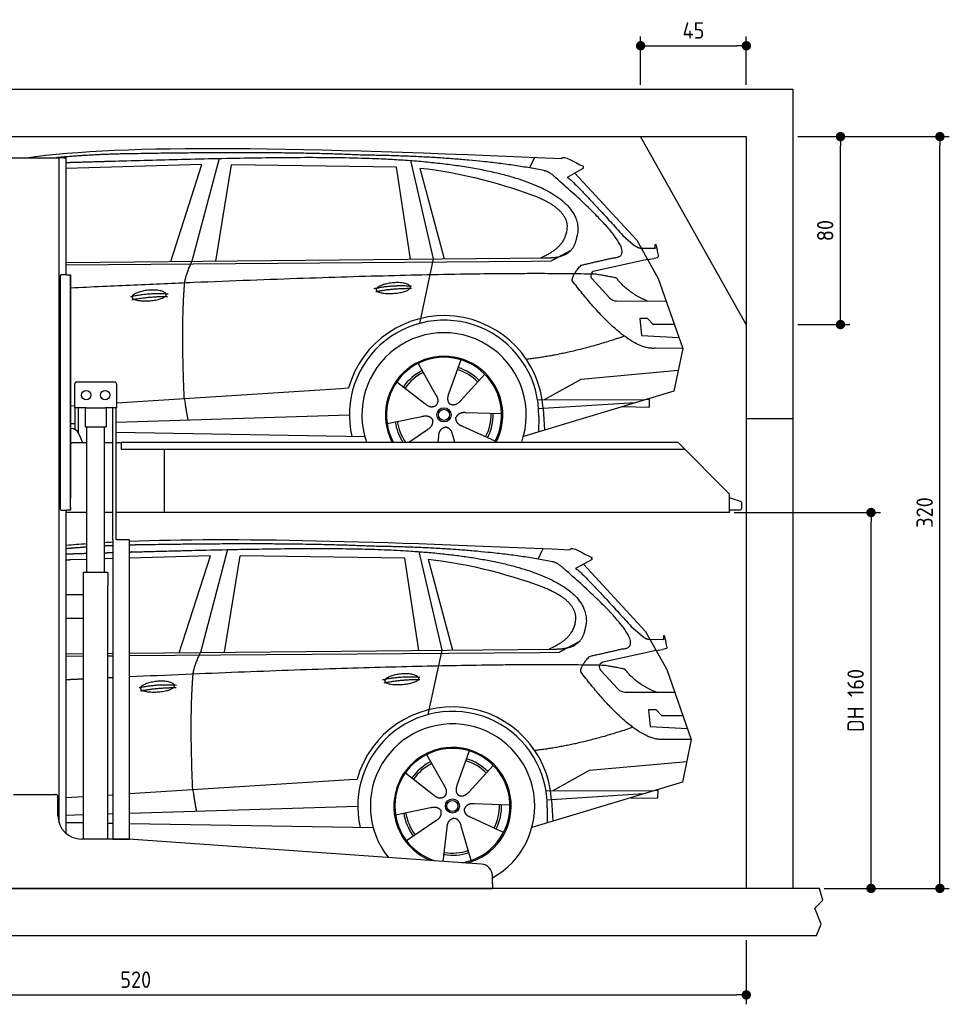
# Model space of a CAD drawing. Header units: millimetres. Extents: x -287 to 6264, y -293 to 3898.
# Tile 3 of 3: x 2306 to 6264, y -293 to 3898. Entities that reach past the tile are written whole.
import ezdxf

# ---------------------------------------------------------------- set-up
doc = ezdxf.new("R2010")
doc.units = ezdxf.units.MM
for name, color, linetype in [('4', 3, 'Continuous'), ('5', 3, 'Continuous'), ('Car', 10, 'Continuous')]:
    doc.layers.add(name, color=color, linetype=linetype)
doc.styles.get("Standard").update_dxf_attribs({"font": 'ISOCP.SHX'})
doc.dimstyles.new('GEN-ISO$0', dxfattribs={"dimscale": 20, "dimtxt": 3.5, "dimasz": 2, "dimexe": 2, "dimexo": 1, "dimgap": 1.5, "dimtad": 1, "dimdec": 1, "dimlfac": 0.1, "dimdsep": 46, "dimtxsty": 'Standard', "dimblk": 'PUNKT', "dimcen": 2, "dimclrd": 256, "dimclre": 256, "dimclrt": 2, "dimadec": 0, "dimazin": 0, "dimtp": 0.1, "dimtm": 0.1, "dimtfac": 0.71, "dimtdec": 1, "dimtmove": 2, "dimatfit": 3, "dimldrblk": 'PUNKT', "dimfxl": 0, "dimtolj": 1, "dimarcsym": 0})

# ---------------------------------------------------------------- blocks, each defined once
blk = doc.blocks.new('PUNKT')
at = {"layer": '4', "color": 0, "linetype": 'ByBlock'}
blk.add_line((-0.5, 0), (-1, 0), dxfattribs=at)
at = {"layer": '4', "color": 0, "linetype": 'ByBlock', "const_width": 0.5}
blk.add_lwpolyline([(-0.25, 0, 1), (0.25, 0, 1)], format="xyb", close=True, dxfattribs=at)
blk = doc.blocks.new('*D11')
at = {"layer": '5', "lineweight": -2}
for p, q in [((200, -20), (200, -293.3)), ((5400, -20), (5400, -293.3)), ((240, -253.3), (5360, -253.3))]:
    blk.add_line(p, q, dxfattribs=at)
at = {"layer": 'DEFPOINTS', "color": 0}
for p in [(200, 0), (5400, 0), (5400, -253.3)]:
    blk.add_point(p, dxfattribs=at)
at = {"layer": '5', "lineweight": -2, "xscale": 40, "yscale": 40, "zscale": 40, "rotation": 180}
blk.add_blockref('PUNKT', (200, -253.3), dxfattribs=at)
at = {"layer": '5', "lineweight": -2, "xscale": 40, "yscale": 40, "zscale": 40}
blk.add_blockref('PUNKT', (5400, -253.3), dxfattribs=at)
at = {"layer": '5', "color": 2, "insert": (2800, -188.3), "char_height": 70, "attachment_point": 5}
blk.add_mtext('\\A1;520', dxfattribs=at)
blk = doc.blocks.new('*D7')
at = {"layer": '5', "lineweight": -2}
for p, q in [((5620, 3400), (5841, 3400)), ((5801, 2640), (5801, 3360)), ((5620, 2600), (5841, 2600))]:
    blk.add_line(p, q, dxfattribs=at)
at = {"layer": 'DEFPOINTS', "color": 0}
for p in [(5600, 3400), (5801, 3400), (5600, 2600)]:
    blk.add_point(p, dxfattribs=at)
at = {"layer": '5', "lineweight": -2, "xscale": 40, "yscale": 40, "zscale": 40}
for p, rotation in [((5801, 3400), 90), ((5801, 2600), 270)]:
    blk.add_blockref('PUNKT', p, dxfattribs=dict(at, rotation=rotation))
at = {"layer": '5', "color": 2, "insert": (5736, 3000), "char_height": 70, "attachment_point": 5, "rotation": 90}
blk.add_mtext('\\A1;80', dxfattribs=at)
blk = doc.blocks.new('*D8')
at = {"layer": '5', "lineweight": -2}
for p, q in [((5620, 3400), (6264.4, 3400)), ((6224.4, 240), (6224.4, 3360)), ((5731.2, 200), (6264.4, 200))]:
    blk.add_line(p, q, dxfattribs=at)
at = {"layer": 'DEFPOINTS', "color": 0}
for p in [(5600, 3400), (6224.4, 3400), (5711.2, 200)]:
    blk.add_point(p, dxfattribs=at)
at = {"layer": '5', "lineweight": -2, "xscale": 40, "yscale": 40, "zscale": 40}
for p, rotation in [((6224.4, 3400), 90), ((6224.4, 200), 270)]:
    blk.add_blockref('PUNKT', p, dxfattribs=dict(at, rotation=rotation))
at = {"layer": '5', "color": 2, "insert": (6159.4, 1800), "char_height": 70, "attachment_point": 5, "rotation": 90}
blk.add_mtext('\\A1;320', dxfattribs=at)
blk = doc.blocks.new('*D9')
at = {"layer": '5', "lineweight": -2}
for p, q in [((5348.6, 1800), (5971.1, 1800)), ((5931.1, 240), (5931.1, 1760)), ((5731.2, 200), (5971.1, 200))]:
    blk.add_line(p, q, dxfattribs=at)
at = {"layer": 'DEFPOINTS', "color": 0}
for p in [(5328.6, 1800), (5931.1, 1800), (5711.2, 200)]:
    blk.add_point(p, dxfattribs=at)
at = {"layer": '5', "lineweight": -2, "xscale": 40, "yscale": 40, "zscale": 40}
for p, rotation in [((5931.1, 1800), 90), ((5931.1, 200), 270)]:
    blk.add_blockref('PUNKT', p, dxfattribs=dict(at, rotation=rotation))
at = {"layer": '5', "color": 2, "insert": (5865.6, 1000), "char_height": 70, "attachment_point": 5, "rotation": 90}
blk.add_mtext('\\A1;DH 160', dxfattribs=at)
blk = doc.blocks.new('*D10')
at = {"layer": '5', "lineweight": -2}
for p, q in [((4950, 3620), (4950, 3826.7)), ((5400, 3620), (5400, 3826.7)), ((4990, 3786.7), (5360, 3786.7))]:
    blk.add_line(p, q, dxfattribs=at)
at = {"layer": 'DEFPOINTS', "color": 0}
for p in [(5400, 3786.7), (4950, 3600), (5400, 3600)]:
    blk.add_point(p, dxfattribs=at)
at = {"layer": '5', "lineweight": -2, "xscale": 40, "yscale": 40, "zscale": 40, "rotation": 180}
blk.add_blockref('PUNKT', (4950, 3786.7), dxfattribs=at)
at = {"layer": '5', "lineweight": -2, "xscale": 40, "yscale": 40, "zscale": 40}
blk.add_blockref('PUNKT', (5400, 3786.7), dxfattribs=at)
at = {"layer": '5', "color": 2, "insert": (5175, 3851.7), "char_height": 70, "attachment_point": 5}
blk.add_mtext('\\A1;45', dxfattribs=at)

msp = doc.modelspace()

# ---------------------------------------------------------------- linework, layer by layer
for p, q in [((5400, 2600), (4950, 3400)), ((2274.07, 3310), (2464.07, 3310)), ((2464.07, 3310), (2474.07, 3310)), ((2479.07, 3310), (2474.07, 3310)), ((2474.07, 478.78), (2474.07, 3310)), ((2494.07, 3310), (2479.07, 3310)), ((2494.07, 3310), (2504.07, 3310)), ((2504.07, 2811), (2504.07, 3310)), ((2507.07, 2811), (2483.07, 2811)), ((2507.07, 2811), (2523.07, 2811)), ((2523.07, 2811), (2523.07, 1861)), ((2523.07, 1822), (2523.07, 2810)), ((2478.07, 2806), (2478.07, 1816)), ((2478.07, 1815), (2478.07, 2805)), ((2709.57, 2355), (2549.57, 2355)), ((2539.57, 2345), (2539.57, 2245)), ((2719.57, 2245), (2719.57, 2345)), ((2588.78, 2245), (2539.57, 2245)), ((2541.97, 2152.71), (2541.97, 2245)), ((2557.07, 2136.42), (2557.07, 2245)), ((2584.57, 2245), (2584.57, 2165)), ((2588.78, 2245), (2670.36, 2245)), ((2719.57, 2245), (2670.36, 2245)), ((2674.57, 2245), (2674.57, 2165)), ((2702.07, 1683), (2702.07, 2245)), ((2717.17, 1683), (2717.17, 2245)), ((5400, 2200), (5600, 2200)), ((2525.18, 2157), (2523.07, 2157)), ((2584.57, 2165), (2674.57, 2165)), ((2592.07, 1545), (2592.07, 2165)), ((2667.07, 1545), (2667.07, 2165)), ((2523.07, 2097), (2528.07, 2097)), ((2592.07, 2097), (2528.07, 2097)), ((2574.32, 2097), (2557.24, 2136.03)), ((2702.07, 2097), (2667.07, 2097)), ((2738.07, 2097), (2717.17, 2097)), ((2738.07, 2100), (5108.57, 2100)), ((2738.07, 2100), (2738.07, 2070)), ((5108.57, 2100), (5328.57, 1878.09)), ((2738.07, 2070), (5138.31, 2070)), ((2923.07, 1800), (2923.07, 2070)), ((5328.57, 1800), (5328.57, 1878.09)), ((2483.07, 1810), (2507.07, 1810)), ((2504.07, 434.01), (2504.07, 1810)), ((2523.07, 1810), (2507.07, 1810)), ((2523.07, 1810), (2523.07, 1822)), ((2523.07, 1822), (2523.07, 1811)), ((2592.07, 1800), (2504.07, 1800)), ((2702.07, 1800), (2667.07, 1800)), ((5328.57, 1800), (2717.17, 1800)), ((2773.62, 1683), (2719.62, 1683)), ((2680.82, 1545), (2578.32, 1545)), ((2578.32, 410), (2578.32, 1545)), ((2680.82, 1545), (2680.82, 1490)), ((2680.82, 1350), (2680.82, 1490)), ((2578.32, 1450), (2504.07, 1450)), ((2578.32, 1342), (2578.32, 1458)), ((2504.07, 1350), (2578.32, 1350)), ((2680.82, 410), (2680.82, 1350)), ((2279.07, 600), (2459.07, 600)), ((2469.07, 510), (2469.07, 590)), ((2767.3, 410), (2569.07, 410)), ((4272.61, 303.3), (2770.84, 409.87)), ((4319.07, 220), (4319.07, 253.42)), ((4319.07, 220), (4319.07, 200)), ((1994.07, 200), (3024.07, 200)), ((3024.07, 200), (4054.07, 200)), ((4054.07, 200), (4319.07, 200)), ((5600, 0), (5600, 0))]:
    msp.add_line(p, q)
for points in [[(5600, 200), (5600, 3600), (0, 3600), (0, 0), (5600, 0), (5698.53, 0), (5718.66, 47.94), (5691.11, 115.73), (5726.08, 149.63), (5711.24, 200), (200, 200), (200, 3400), (5400, 3400), (5400, 200)], [(2702.07, 1683), (2702.07, 410), (2773.62, 410), (2773.62, 1683)], [(2773.62, 1683), (2717.17, 1683)]]:
    msp.add_lwpolyline(points)
msp.add_lwpolyline([(5328.57, 1811), (5372.57, 1811, 0.4142136), (5380.57, 1819), (5380.57, 1839.19, 0.3249197), (5375.04, 1846.8), (5328.57, 1861.9)], format="xyb")
for centre in [(2589.57, 2300), (2669.57, 2300)]:
    msp.add_circle(centre, 20)
for centre, radius, start, end in [((2483.07, 2806), 5, 90, 180), ((2549.57, 2345), 10, 90, 180), ((2709.57, 2345), 10, 0, 90), ((2525.18, 2122), 35, 23.62938, 90), ((2483.07, 1815), 5, 180, 270), ((2459.07, 590), 10, 0, 90), ((2569.07, 510), 100, 180, 270), ((2767.3, 360), 50, 85.94065, 90), ((4269.07, 253.42), 50, 0, 85.94065)]:
    msp.add_arc(centre, radius, start, end)
at = {"layer": 'Car'}
for p, q in [((4477.05, 3266.71), (4499.43, 3311.41)), ((3081.89, 3280.68), (2504.07, 3263.8)), ((2949.67, 2868.26), (3081.89, 3280.68)), ((3155.02, 3307.06), (3039.7, 2869.13)), ((3141.36, 2870.11), (3208.44, 3279.93)), ((3910.12, 3270.03), (3208.44, 3279.93)), ((3969.66, 2878.13), (3910.12, 3270.03)), ((3969.77, 3298.36), (4066.86, 2879.07)), ((4009.74, 3265.83), (4112.84, 2879.51)), ((4707.02, 3265.09), (4636.95, 3225.93)), ((4670.2, 3244.51), (4934.55, 2958.57)), ((4874.23, 2979.65), (4919.85, 2939.83)), ((4934.55, 2958.57), (5025.18, 2796.41)), ((4948.3, 2925.41), (5012.64, 2924.5)), ((2504.07, 2863.95), (4541.3, 2883.66)), ((2504.07, 2853.91), (4485.82, 2869.67)), ((4066.86, 2879.07), (4008.48, 2604.85)), ((4485.82, 2869.67), (4568.7, 2871.13)), ((4979.87, 2877.49), (4753.47, 2827.57)), ((4979.87, 2877.49), (5007.56, 2881.5)), ((4743.09, 2794.46), (4818.15, 2713.26)), ((5025.18, 2796.41), (5129.54, 2498.77)), ((4847.37, 2700.41), (5059.12, 2699.62)), ((4979.87, 2625.54), (4947.21, 2625.54)), ((4947.21, 2625.54), (4954.07, 2554.05)), ((5003.65, 2599.72), (4979.87, 2625.54)), ((5094.15, 2599.72), (5003.65, 2599.72)), ((4954.07, 2554.05), (5113.16, 2545.5)), ((5129.54, 2498.77), (5012.64, 2499.21)), ((5129.54, 2498.77), (5091.66, 2316.82)), ((4002.43, 2434.56), (4077.07, 2302.81)), ((4184.57, 2449.95), (4133.1, 2307.55)), ((4696.69, 2368.15), (5110.09, 2405.35)), ((3912.13, 2356.53), (4031.65, 2263.57)), ((4286.68, 2388.18), (4184.45, 2276.48)), ((4541.36, 2281.33), (4696.69, 2368.15)), ((2719.57, 2267.28), (3673.83, 2328.16)), ((3673.83, 2328.16), (3706.3, 2330.23)), ((5091.66, 2316.82), (4450.96, 2124.02)), ((4510.99, 2281.45), (4968.44, 2279.74)), ((4926.52, 2267.12), (4534.9, 2242.14)), ((4988.2, 2281.41), (4974.74, 2281.63)), ((4987.65, 2248.72), (4988.2, 2281.41)), ((2523.07, 2254.74), (2539.57, 2255.79)), ((4357.61, 2219.71), (4206.27, 2224.66)), ((4534.9, 2242.14), (4515.65, 2240.91)), ((4534.9, 2242.14), (4540.71, 2151.02)), ((4871.86, 2250.68), (4987.65, 2248.72)), ((2523.07, 2178.71), (2541.97, 2179.29)), ((2717.17, 2184.74), (3710.06, 2215.62)), ((3870.48, 2178.54), (4018.84, 2208.82)), ((4516.41, 2208.41), (4515.31, 2143.38)), ((2717.17, 2141.9), (3775.15, 2124.02)), ((3963.19, 2100), (4042.13, 2153.5)), ((4330.42, 2103.51), (4192.6, 2166.22)), ((4087.48, 2100), (4090.24, 2124.4)), ((4158.57, 2100), (4150.05, 2129.45)), ((3191.07, 1642.15), (3075.76, 1204.22)), ((4513.1, 1601.8), (4535.48, 1646.5)), ((2592.07, 1600.41), (2524.26, 1598.43)), ((2702.07, 1603.62), (2667.07, 1602.6)), ((3117.94, 1615.77), (2773.62, 1605.71)), ((2985.72, 1203.35), (3117.94, 1615.77)), ((3177.41, 1205.2), (3244.49, 1615.01)), ((3946.17, 1605.12), (3244.49, 1615.01)), ((4005.71, 1213.22), (3946.17, 1605.12)), ((4005.82, 1633.45), (4102.91, 1214.16)), ((4045.8, 1600.92), (4148.9, 1214.6)), ((4743.07, 1600.18), (4673, 1561.02)), ((4706.25, 1579.6), (4970.6, 1293.66)), ((4910.28, 1314.74), (4955.9, 1274.92)), ((4970.6, 1293.66), (5061.24, 1131.5)), ((4984.35, 1260.5), (5048.69, 1259.59)), ((2773.62, 1201.29), (4577.35, 1218.75)), ((5015.92, 1212.58), (5043.61, 1216.59)), ((2504.07, 1198.69), (2578.32, 1199.4)), ((2504.07, 1188.71), (2578.32, 1189.3)), ((2680.82, 1200.4), (2702.07, 1200.6)), ((2680.82, 1190.12), (2702.07, 1190.29)), ((2773.62, 1190.86), (4521.87, 1204.76)), ((4102.91, 1214.16), (4044.53, 939.94)), ((4521.87, 1204.76), (4604.75, 1206.22)), ((5015.92, 1212.58), (4789.52, 1162.66)), ((4779.14, 1129.55), (4854.2, 1048.35)), ((5061.24, 1131.5), (5165.59, 833.86)), ((4883.43, 1035.5), (5095.17, 1034.71)), ((5015.92, 960.63), (4983.26, 960.63)), ((4983.26, 960.63), (4990.13, 889.13)), ((5039.71, 934.81), (5015.92, 960.63)), ((5130.2, 934.81), (5039.71, 934.81)), ((4990.13, 889.13), (5149.21, 880.59)), ((5165.59, 833.86), (5048.69, 834.3)), ((5165.59, 833.86), (5127.71, 651.91)), ((4038.48, 769.65), (4113.12, 637.9)), ((4220.62, 785.04), (4169.15, 642.64)), ((4322.73, 723.27), (4220.51, 611.57)), ((4732.74, 703.24), (5146.14, 740.44)), ((3948.18, 691.62), (4067.7, 598.66)), ((4577.41, 616.42), (4732.74, 703.24)), ((2773.62, 603.52), (3709.89, 663.25)), ((3709.89, 663.25), (3742.35, 665.32)), ((5127.71, 651.91), (4487.01, 459.11)), ((2504.07, 586.32), (2578.32, 591.06)), ((2680.82, 597.59), (2702.07, 598.95)), ((4547.04, 616.54), (5004.49, 614.83)), ((4962.57, 602.21), (4570.95, 577.23)), ((5024.25, 616.5), (5010.79, 616.72)), ((5023.7, 583.81), (5024.25, 616.5)), ((2773.62, 520.47), (3746.11, 550.71)), ((4393.66, 554.8), (4242.32, 559.75)), ((4570.95, 577.23), (4551.7, 576)), ((4570.95, 577.23), (4576.76, 486.11)), ((4907.91, 585.76), (5023.7, 583.81)), ((2504.07, 512.08), (2578.32, 514.39)), ((2680.82, 517.58), (2702.07, 518.24)), ((3906.53, 513.63), (4054.89, 543.91)), ((4552.46, 543.5), (4551.36, 478.47)), ((2504.07, 481.2), (2578.32, 479.95)), ((2680.82, 478.22), (2702.07, 477.86)), ((2773.62, 476.65), (3811.2, 459.11)), ((3952.84, 403.64), (4078.18, 488.59)), ((4228.16, 319.08), (4186.1, 464.54)), ((4366.47, 438.6), (4228.65, 501.31)), ((4109.91, 314.84), (4126.3, 459.49))]:
    msp.add_line(p, q, dxfattribs=at)
for centre, radius in [((4112.64, 2215.75), 30.15), ((4112.64, 2215.75), 23.62), ((4148.69, 550.84), 30.15), ((4148.69, 550.84), 23.62)]:
    msp.add_circle(centre, radius, dxfattribs=at)
for centre, radius, start, end in [((4757.78, 2808.04), 20, 102.43575, 222.74729), ((4847.52, 2740.41), 40, 222.74729, 269.78612), ((4113.05, 2215.23), 422.7, 3.65041, 164.21264), ((4113.05, 2215.23), 403.41, 359.03154, 193.11461), ((4113.05, 2215.23), 350, 340.77866, 199.22134), ((4113.05, 2215.23), 250, 332.55444, 207.44556), ((4112.64, 2215.75), 245, 331.80734, 208.19266), ((4112.64, 2215.75), 209.64, 116.262, 145.39945), ((4112.64, 2215.75), 200.65, 116.11518, 145.54628), ((4112.64, 2215.75), 200.65, 44.11518, 73.54628), ((4112.64, 2215.75), 209.64, 44.262, 73.39945), ((4112.64, 2215.75), 200.65, 332.11518, 1.54628), ((4112.64, 2215.75), 209.64, 188.262, 213.51296), ((4112.64, 2215.75), 200.65, 188.11518, 215.23021), ((4112.64, 2215.75), 209.64, 332.262, 1.39945), ((4793.83, 1143.13), 20, 102.43575, 222.74729), ((4883.57, 1075.5), 40, 222.74729, 269.78612), ((4149.11, 550.32), 422.7, 3.65041, 164.21264), ((4149.11, 550.32), 403.41, 359.03154, 193.11461), ((4149.11, 550.32), 350, 299.05208, 218.70765), ((4149.11, 550.32), 250, 284.02031, 247.86099), ((4148.69, 550.84), 245, 279.52439, 252.35692), ((4148.69, 550.84), 209.64, 116.262, 145.39945), ((4148.69, 550.84), 200.65, 116.11518, 145.54628), ((4148.69, 550.84), 200.65, 44.11518, 73.54628), ((4148.69, 550.84), 209.64, 44.262, 73.39945), ((4148.69, 550.84), 200.65, 332.11518, 1.54628), ((4148.69, 550.84), 209.64, 332.262, 1.39945), ((4148.69, 550.84), 209.64, 188.262, 217.39945), ((4148.69, 550.84), 200.65, 188.11518, 217.54628), ((4148.69, 550.84), 209.64, 260.262, 289.39945), ((4148.69, 550.84), 200.65, 260.11518, 289.54628)]:
    msp.add_arc(centre, radius, start, end, dxfattribs=at)
for points, degree in [([(2332.93, 3310), (2757.55, 3370.07), (3499.26, 3356.31), (4612.99, 3306.39)], 3), ([(2798.81, 3327.13), (2626.95, 3325.48), (2461.96, 3310)], 2), ([(3763.05, 3321.29), (3414.7, 3337.49), (2798.81, 3327.13)], 2), ([(4538.62, 3255.34), (4237.5, 3315.21), (3763.05, 3321.29)], 2), ([(4612.99, 3306.39), (4621.36, 3325.88), (4668.77, 3289.18), (4706.24, 3273.67)], 3), ([(4707.02, 3265.09), (4708.69, 3266.74), (4704.19, 3268.9), (4708.77, 3272.63), (4706.24, 3273.67)], 4), ([(4009.74, 3265.83), (4181.6, 3249.24), (4377.69, 3194.55), (4510.99, 3143.13)], 3), ([(4588.31, 3224.96), (4562.36, 3250.65), (4538.62, 3255.34)], 2), ([(4833.93, 2884.08), (4974.66, 2889), (4588.31, 3224.96)], 2), ([(4636.95, 3225.93), (4641.19, 3236.67), (4874.23, 2979.65)], 2), ([(4510.99, 3143.13), (4626.68, 3093.22), (4636.33, 3027.09)], 2), ([(4636.33, 3027.09), (4641.94, 2932.61), (4524.65, 2883.5)], 2), ([(4541.3, 2883.66), (4591.38, 2884.15), (4659.03, 2886.5), (4672.08, 2936.35), (4680.32, 2979.58)], 4), ([(4919.85, 2939.83), (4928.16, 2932.57), (4945.94, 2922.55), (4950.53, 2925.03), (4952.44, 2926.57)], 4), ([(5012.64, 2924.5), (5010.71, 2972.5), (5025.2, 2889.2)], 2), ([(4568.7, 2871.13), (4599.05, 2887.39), (4654.66, 2917.27)], 2), ([(3008.59, 2776.93), (3011.42, 2807.95), (3039.7, 2869.13)], 2), ([(4659.03, 2786.23), (4656.76, 2810.38), (4696.71, 2852.66)], 2), ([(4696.71, 2852.66), (4833.93, 2884.08)], 1), ([(5025.2, 2889.2), (5025.45, 2885.49), (5017.7, 2882.97), (5007.55, 2881.5)], 3), ([(4760.59, 2813.96), (4092.92, 2829.49), (2523.07, 2755.19)], 2), ([(4848.43, 2796.39), (4847.15, 2799.39), (4760.59, 2813.96)], 2), ([(3006.87, 2285.61), (2993.22, 2598.86), (3008.59, 2776.93)], 2), ([(5012.64, 2499.21), (4889.66, 2486.39), (4659.03, 2786.23)], 2), ([(4979.87, 2699.91), (4894.21, 2735.02), (4848.43, 2796.39)], 2), ([(2778.98, 2719.54), (2854.41, 2736.44), (2937.92, 2730.65)], 2), ([(3815.17, 2753.23), (3890.59, 2770.12), (3974.1, 2764.34)], 2), ([(3822.34, 2740.4), (3896.35, 2754.99), (3974.26, 2754.25)], 2), ([(2784.07, 2705.69), (2858.07, 2720.28), (2935.99, 2719.54)], 2), ([(4880.73, 2550.56), (4656.04, 2473.11), (4463.26, 2451.93)], 2), ([(4133.1, 2307.55), (4128.56, 2295), (4124.61, 2280.97), (4128.99, 2267.17), (4139.79, 2260.63)], 4), ([(3006.87, 2285.61), (3017.01, 2220.73), (3022.02, 2194.22)], 2), ([(4031.65, 2263.57), (4055.15, 2241.9), (4078.34, 2255.44)], 2), ([(4077.07, 2302.81), (4095.11, 2276.42), (4078.34, 2255.44)], 2), ([(4184.45, 2276.48), (4175.44, 2266.64), (4164.85, 2256.62), (4150.6, 2254.1), (4139.79, 2260.63)], 4), ([(4206.27, 2224.66), (4174.52, 2228.38), (4163.72, 2203.8)], 2), ([(4018.84, 2208.82), (4049.52, 2217.82), (4064.29, 2195.39)], 2), ([(4042.13, 2153.5), (4070.01, 2169.15), (4064.29, 2195.39)], 2), ([(4192.6, 2166.22), (4162.49, 2176.97), (4163.72, 2203.8)], 2), ([(4090.24, 2124.4), (4091.16, 2156.35), (4117.06, 2163.47)], 2), ([(4150.05, 2129.45), (4143.78, 2160.8), (4117.06, 2163.47)], 2), ([(2773.62, 1677.96), (3212.12, 1695.35), (3829.98, 1678.19), (4649.04, 1641.48)], 3), ([(2504.07, 1660.76), (2532.32, 1663.42), (2561.65, 1665.84), (2592.07, 1668.03)], 3), ([(2592.07, 1652.75), (2547.83, 1649.69), (2504.07, 1645.65)], 2), ([(2667.07, 1672.85), (2678.59, 1673.51), (2690.26, 1674.14), (2702.07, 1674.74)], 3), ([(2702.07, 1658.84), (2684.53, 1658.11), (2667.07, 1657.23)], 2), ([(2834.86, 1662.22), (2804.13, 1661.93), (2773.62, 1661.19)], 2), ([(3799.11, 1656.38), (3450.75, 1672.58), (2834.86, 1662.22)], 2), ([(4574.67, 1590.43), (4273.55, 1650.3), (3799.11, 1656.38)], 2), ([(4649.04, 1641.48), (4657.42, 1660.97), (4704.82, 1624.27), (4742.29, 1608.76)], 3), ([(2504.07, 1623.83), (2519.61, 1624.34), (2539.22, 1624.96), (2563.4, 1625.7), (2592.07, 1626.56)], 4), ([(2524.26, 1598.43), (2514.07, 1597.56), (2504.07, 1596.47)], 2), ([(2667.07, 1628.75), (2675.49, 1628.99), (2684.13, 1629.24), (2692.99, 1629.49), (2702.07, 1629.75)], 4), ([(4045.8, 1600.92), (4217.65, 1584.33), (4413.74, 1529.64), (4547.04, 1478.22)], 3), ([(4743.07, 1600.18), (4744.74, 1601.82), (4740.24, 1603.99), (4744.82, 1607.72), (4742.29, 1608.76)], 4), ([(4624.37, 1560.05), (4598.41, 1585.74), (4574.67, 1590.43)], 2), ([(4869.98, 1219.17), (5010.71, 1224.08), (4624.37, 1560.05)], 2), ([(4673, 1561.02), (4677.24, 1571.76), (4910.28, 1314.74)], 2), ([(4547.04, 1478.22), (4662.73, 1428.31), (4672.38, 1362.18)], 2), ([(4672.38, 1362.18), (4677.99, 1267.7), (4560.7, 1218.59)], 2), ([(4577.35, 1218.75), (4627.44, 1219.24), (4695.08, 1221.59), (4708.14, 1271.44), (4716.37, 1314.67)], 4), ([(4955.9, 1274.92), (4964.21, 1267.66), (4981.99, 1257.64), (4986.59, 1260.12), (4988.49, 1261.66)], 4), ([(5048.69, 1259.59), (5046.76, 1307.59), (5061.25, 1224.29)], 2), ([(4604.75, 1206.22), (4635.1, 1222.48), (4690.71, 1252.36)], 2), ([(4732.76, 1187.75), (4869.98, 1219.17)], 1), ([(5061.25, 1224.29), (5061.51, 1220.58), (5053.75, 1218.06), (5043.6, 1216.59)], 3), ([(3044.64, 1112.02), (3047.47, 1143.04), (3075.76, 1204.22)], 2), ([(4695.08, 1121.32), (4692.81, 1145.47), (4732.76, 1187.75)], 2), ([(4796.64, 1149.05), (4175.52, 1163.5), (2773.62, 1100.2)], 2), ([(4884.49, 1131.48), (4883.2, 1134.48), (4796.64, 1149.05)], 2), ([(2578.32, 1091.19), (2541.44, 1089.45), (2504.07, 1087.66)], 2), ([(2702.07, 1096.95), (2691.46, 1096.46), (2680.82, 1095.97)], 2), ([(3042.92, 620.7), (3029.27, 933.95), (3044.64, 1112.02)], 2), ([(3851.22, 1088.32), (3926.64, 1105.21), (4010.16, 1099.43)], 2), ([(5048.69, 834.3), (4925.71, 821.48), (4695.08, 1121.32)], 2), ([(5015.92, 1035), (4930.26, 1070.11), (4884.49, 1131.48)], 2), ([(2815.03, 1054.63), (2890.46, 1071.52), (2973.97, 1065.74)], 2), ([(2820.12, 1040.78), (2894.12, 1055.37), (2972.04, 1054.63)], 2), ([(3858.39, 1075.49), (3932.4, 1090.08), (4010.32, 1089.34)], 2), ([(4916.78, 885.65), (4692.09, 808.2), (4499.31, 787.02)], 2), ([(4113.12, 637.9), (4131.16, 611.51), (4114.39, 590.53)], 2), ([(4169.15, 642.64), (4164.61, 630.09), (4160.66, 616.06), (4165.04, 602.26), (4175.84, 595.72)], 4), ([(3042.92, 620.7), (3053.06, 555.82), (3058.07, 529.31)], 2), ([(4067.7, 598.66), (4091.2, 576.99), (4114.39, 590.53)], 2), ([(4220.51, 611.57), (4211.49, 601.73), (4200.9, 591.71), (4186.65, 589.19), (4175.84, 595.72)], 4), ([(4054.89, 543.91), (4085.57, 552.91), (4100.34, 530.48)], 2), ([(4242.32, 559.75), (4210.57, 563.47), (4199.77, 538.89)], 2), ([(4078.18, 488.59), (4106.06, 504.24), (4100.34, 530.48)], 2), ([(4228.65, 501.31), (4198.54, 512.06), (4199.77, 538.89)], 2), ([(4126.3, 459.49), (4127.21, 491.44), (4153.11, 498.56)], 2), ([(4186.1, 464.54), (4179.83, 495.89), (4153.11, 498.56)], 2)]:
    msp.add_open_spline(points, degree=degree, dxfattribs=at)
for points, degree, knots in [([(2504.07, 3289.89), (2547.45, 3291.24), (2742.71, 3297.02), (3667.91, 3322.56), (4245.47, 3321.85), (4715.89, 3166.26), (4680.32, 2979.58)], 4, [0.14533101, 0.14533101, 0.14533101, 0.14533101, 0.14533101, 0.25885101, 0.50885101, 1, 1, 1, 1, 1]), ([(3824.05, 2747.93), (3823.19, 2756.18), (3844.19, 2772.52), (3926.87, 2792.65), (4019.83, 2759.58), (3933.54, 2727.95), (3848.76, 2728.58), (3824.91, 2739.7), (3824.05, 2747.93)], 5, [0, 0, 0, 0, 0, 0, 0.300106, 0.500106, 0.700106, 1, 1, 1, 1, 1, 1]), ([(2784.07, 2716.39), (2783.2, 2724.63), (2804.21, 2740.98), (2886.88, 2761.11), (2979.84, 2728.04), (2893.55, 2696.4), (2808.78, 2697.04), (2784.93, 2708.16), (2784.07, 2716.39)], 5, [0, 0, 0, 0, 0, 0, 0.300106, 0.500106, 0.700106, 1, 1, 1, 1, 1, 1]), ([(2773.62, 1631.76), (2784.06, 1632.05), (2990.37, 1637.73), (3771.49, 1657.57), (4281.52, 1656.94), (4751.94, 1501.35), (4716.37, 1314.67)], 4, [0.24526612, 0.24526612, 0.24526612, 0.24526612, 0.24526612, 0.25885101, 0.50885101, 1, 1, 1, 1, 1]), ([(3860.1, 1083.02), (3859.24, 1091.26), (3880.24, 1107.61), (3962.92, 1127.74), (4055.88, 1094.67), (3969.59, 1063.04), (3884.81, 1063.67), (3860.97, 1074.79), (3860.1, 1083.02)], 5, [0, 0, 0, 0, 0, 0, 0.300106, 0.500106, 0.700106, 1, 1, 1, 1, 1, 1]), ([(2820.12, 1051.48), (2819.25, 1059.72), (2840.26, 1076.07), (2922.93, 1096.2), (3015.9, 1063.13), (2929.6, 1031.49), (2844.83, 1032.13), (2820.98, 1043.25), (2820.12, 1051.48)], 5, [0, 0, 0, 0, 0, 0, 0.300106, 0.500106, 0.700106, 1, 1, 1, 1, 1, 1])]:
    msp.add_open_spline(points, degree=degree, knots=knots, dxfattribs=at)

# ---------------------------------------------------------------- dimensions: what is measured, and where the dimension line sits
at = {"layer": '5'}
for base, p1, p2, picture, middle in [((5400, 3786.65), (4950, 3600), (5400, 3600), '*D10', (5175, 3851.65)), ((5400, -253.28), (200, 0), (5400, 0), '*D11', (2800, -188.27))]:
    dim = msp.add_linear_dim(base=base, p1=p1, p2=p2, dimstyle='GEN-ISO$0', override={"dimlfac": 0.1}, dxfattribs=at)
    dim.commit()
    dim.dimension.update_dxf_attribs({"geometry": picture, "text_midpoint": middle})
for base, p1, picture, middle in [((5801, 3400), (5600, 2600), '*D7', (5736, 3000)), ((6224.42, 3400), (5711.24, 200), '*D8', (6159.41, 1800))]:
    dim = msp.add_linear_dim(base=base, p1=p1, p2=(5600, 3400), angle=90, dimstyle='GEN-ISO$0', override={"dimlfac": 0.1}, dxfattribs=at)
    dim.commit()
    dim.dimension.update_dxf_attribs({"geometry": picture, "text_midpoint": middle})
dim = msp.add_linear_dim(base=(5931.11, 1800), p1=(5711.24, 200), p2=(5328.57, 1800), angle=90, text='DH <>', dimstyle='GEN-ISO$0', override={"dimlfac": 0.1}, dxfattribs=at)
dim.commit()
dim.dimension.update_dxf_attribs({"geometry": '*D9', "text_midpoint": (5865.62, 1000)})

doc.saveas('drawing.dxf')
